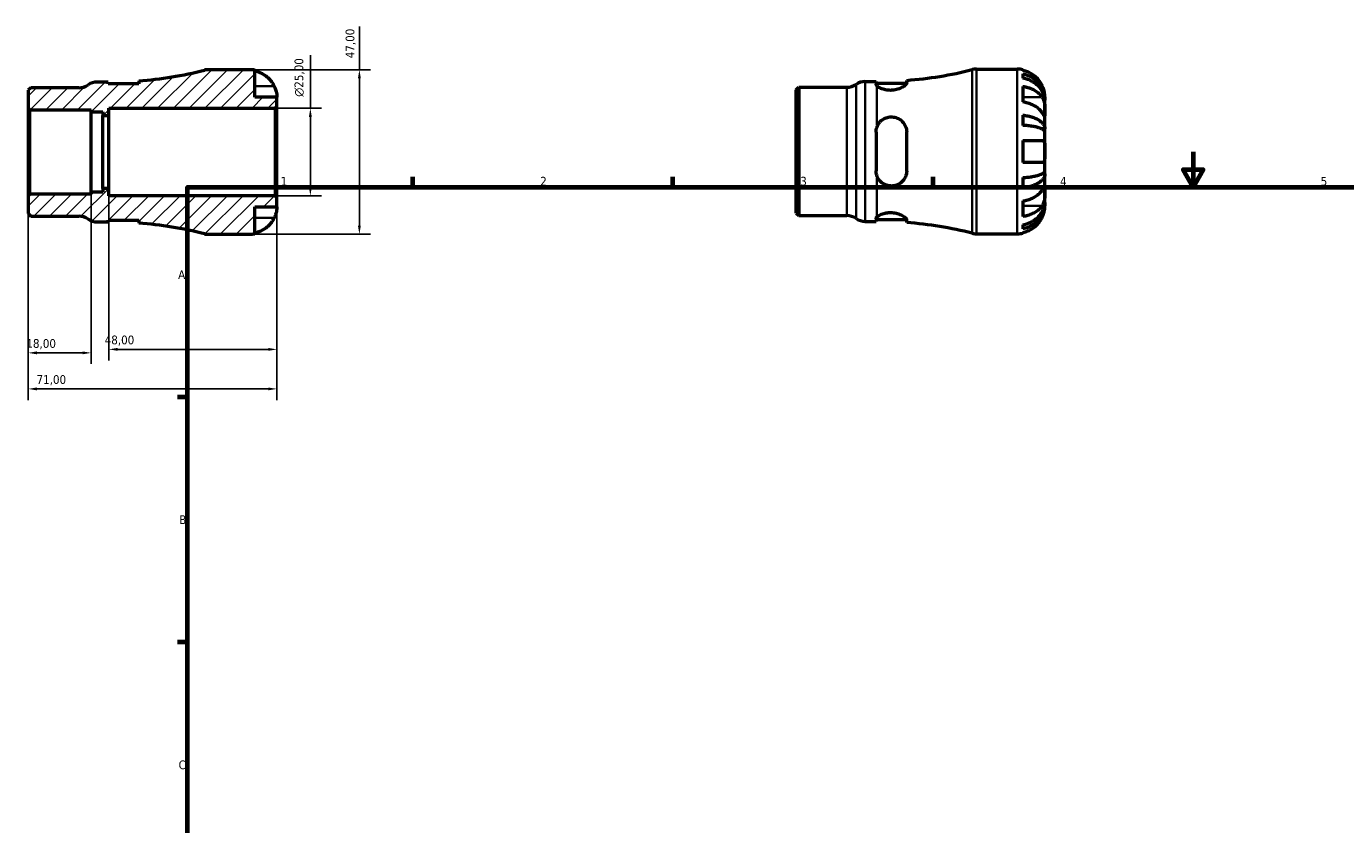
# Model space of a CAD drawing. Header units: millimetres. Extents: x -36 to 665, y 0 to 456.
# Tile 2 of 3: x -36 to 340, y 228 to 456. Entities that reach past the tile are written whole.
import ezdxf

# ---------------------------------------------------------------- set-up
doc = ezdxf.new("R2010")
doc.units = ezdxf.units.MM
for name, color, linetype, lineweight in [('Border (ISO)', 7, 'Continuous', 70), ('Dimension (ISO)', 7, 'Continuous', 25), ('Hatch (ISO)', 7, 'Continuous', 18), ('Visible (ISO)', 7, 'Continuous', 50), ('Visible Narrow (ISO)', 7, 'Continuous', 35)]:
    doc.layers.add(name, color=color, linetype=linetype, lineweight=lineweight)
doc.styles.add('Note Text (ISO)', font='tahoma.ttf')
doc.dimstyles.new('Default (ISO)', dxfattribs={"dimtxt": 2.5, "dimasz": 2.5, "dimexe": 3.175, "dimexo": 0, "dimgap": 0.762, "dimtad": 1, "dimrnd": 1e-08, "dimzin": 0, "dimtxsty": 'Note Text (ISO)', "dimcen": 0.09, "dimdle": 10, "dimclrd": 256, "dimclre": 256, "dimclrt": 232, "dimazin": 0, "dimtfac": 1.40208, "dimtmove": 0, "dimatfit": 3, "dimfxl": 1, "dimtolj": 1, "dimtzin": 0, "dimlwd": -1, "dimlwe": -1, "dimarcsym": 0})

# ---------------------------------------------------------------- blocks, each defined once
blk = doc.blocks.new('Borders Default Border')
at = {"layer": 'Border (ISO)'}
for p, q in [((74.25, 410), (74.25, 412.9)), ((148.5, 410), (148.5, 412.9)), ((222.75, 410), (222.75, 412.9)), ((10, 350), (7.1, 350)), ((10, 280), (7.1, 280))]:
    blk.add_line(p, q, dxfattribs=at)
at = {"layer": 'Border (ISO)', "flags": 128}
for points in [[(297, 420), (297, 410), (294.11, 415), (299.89, 415), (297, 410)], [(10, 10), (10, 410), (584, 410), (584, 10), (10, 10)]]:
    blk.add_lwpolyline(points, dxfattribs=at)
at = {"layer": 'Border (ISO)', "color": 232, "true_color": 0xca0064, "char_height": 2.5, "attachment_point": 7, "style": 'Note Text (ISO)'}
for s, insert in [('1', (36.56, 410.4)), ('2', (110.62, 410.4)), ('3', (184.85, 410.35)), ('4', (259, 410.4)), ('5', (333.39, 410.35)), ('A', (7.29, 383.75)), ('B', (7.59, 313.75)), ('C', (7.43, 243.71))]:
    blk.add_mtext(s, dxfattribs=dict(at, insert=insert))
blk = doc.blocks.new('*D7')
at = {"layer": 'Defpoints', "color": 0, "transparency": 16777216}
for p in [(-35.5, 407.47), (35.5, 407.03), (-35.5, 352.35)]:
    blk.add_point(p, dxfattribs=at)
at = {"layer": 'Dimension (ISO)', "transparency": 16777216}
for p, q in [((-35.5, 407.47), (-35.5, 349.17)), ((35.5, 407.03), (35.5, 349.17)), ((33, 352.35), (-33, 352.35))]:
    blk.add_line(p, q, dxfattribs=at)
for points in [[(-33, 352.76), (-33, 351.93), (-35.5, 352.35)], [(33, 352.76), (33, 351.93), (35.5, 352.35)]]:
    blk.add_solid(points, dxfattribs=at)
at = {"layer": 'Dimension (ISO)', "color": 232, "true_color": 0xca0064, "transparency": 16777216, "insert": (-33.12, 356.28), "char_height": 2.5, "attachment_point": 1, "style": 'Note Text (ISO)'}
blk.add_mtext('\\A1;71,00', dxfattribs=at)
blk = doc.blocks.new('*D8')
at = {"layer": 'Defpoints', "color": 0, "transparency": 16777216}
for p in [(27.62, 443.5), (59.03, 443.5), (27.62, 396.5)]:
    blk.add_point(p, dxfattribs=at)
at = {"layer": 'Dimension (ISO)', "transparency": 16777216}
for p, q in [((59.03, 443.5), (59.03, 455.87)), ((27.62, 443.5), (62.2, 443.5)), ((59.03, 399), (59.03, 441)), ((27.62, 396.5), (62.2, 396.5))]:
    blk.add_line(p, q, dxfattribs=at)
for points in [[(58.61, 441), (59.44, 441), (59.03, 443.5)], [(58.61, 399), (59.44, 399), (59.03, 396.5)]]:
    blk.add_solid(points, dxfattribs=at)
at = {"layer": 'Dimension (ISO)', "color": 232, "true_color": 0xca0064, "transparency": 16777216, "insert": (55.09, 446.76), "char_height": 2.5, "attachment_point": 1, "rotation": 90, "style": 'Note Text (ISO)'}
blk.add_mtext('\\A1;47,00', dxfattribs=at)
blk = doc.blocks.new('*D9')
at = {"layer": 'Defpoints', "color": 0, "transparency": 16777216}
for p in [(35.03, 432.5), (45.03, 432.5), (35.03, 407.5)]:
    blk.add_point(p, dxfattribs=at)
at = {"layer": 'Dimension (ISO)', "transparency": 16777216}
for p, q in [((45.03, 432.5), (45.03, 447.63)), ((35.03, 432.5), (48.2, 432.5)), ((45.03, 410), (45.03, 430)), ((35.03, 407.5), (48.2, 407.5))]:
    blk.add_line(p, q, dxfattribs=at)
for points in [[(44.61, 430), (45.45, 430), (45.03, 432.5)], [(44.61, 410), (45.45, 410), (45.03, 407.5)]]:
    blk.add_solid(points, dxfattribs=at)
at = {"layer": 'Dimension (ISO)', "color": 232, "true_color": 0xca0064, "transparency": 16777216, "insert": (40.51, 435.76), "char_height": 2.5, "attachment_point": 1, "rotation": 90, "style": 'Note Text (ISO)'}
blk.add_mtext('\\A1;\\fAIGDT|b0|i0;\\H2.5000;\\ln\\fTahoma|b0|i0;\\H2.5000;25,00', dxfattribs=at)
blk = doc.blocks.new('*D10')
at = {"layer": 'Defpoints', "color": 0, "transparency": 16777216}
for p in [(-12.5, 409.58), (35.5, 407.03), (-12.5, 363.64)]:
    blk.add_point(p, dxfattribs=at)
at = {"layer": 'Dimension (ISO)', "transparency": 16777216}
for p, q in [((-12.5, 409.58), (-12.5, 360.46)), ((35.5, 407.03), (35.5, 360.46)), ((33, 363.64), (-10, 363.64))]:
    blk.add_line(p, q, dxfattribs=at)
for points in [[(-10, 364.05), (-10, 363.22), (-12.5, 363.64)], [(33, 364.05), (33, 363.22), (35.5, 363.64)]]:
    blk.add_solid(points, dxfattribs=at)
at = {"layer": 'Dimension (ISO)', "color": 232, "true_color": 0xca0064, "transparency": 16777216, "insert": (-13.67, 367.58), "char_height": 2.5, "attachment_point": 1, "style": 'Note Text (ISO)'}
blk.add_mtext('\\A1;48,00', dxfattribs=at)
blk = doc.blocks.new('*D11')
at = {"layer": 'Defpoints', "color": 0, "transparency": 16777216}
for p in [(-35.5, 407.47), (-17.5, 408.54), (-35.5, 362.64)]:
    blk.add_point(p, dxfattribs=at)
at = {"layer": 'Dimension (ISO)', "transparency": 16777216}
for p, q in [((-35.5, 407.47), (-35.5, 359.47)), ((-17.5, 408.54), (-17.5, 359.47)), ((-20, 362.64), (-33, 362.64))]:
    blk.add_line(p, q, dxfattribs=at)
for points in [[(-33, 363.06), (-33, 362.23), (-35.5, 362.64)], [(-20, 363.06), (-20, 362.23), (-17.5, 362.64)]]:
    blk.add_solid(points, dxfattribs=at)
at = {"layer": 'Dimension (ISO)', "color": 232, "true_color": 0xca0064, "transparency": 16777216, "insert": (-36.02, 366.58), "char_height": 2.5, "attachment_point": 1, "style": 'Note Text (ISO)'}
blk.add_mtext('\\A1;18,00', dxfattribs=at)

msp = doc.modelspace()

# ---------------------------------------------------------------- hatches: boundary and pattern name
at = {"layer": 'Hatch (ISO)'}
h = msp.add_hatch(dxfattribs=at)
h.set_pattern_fill('ANSI31', color=256, scale=25.4, style=0)
h.set_pattern_definition([(45, (0, 0), (-2.245064, 2.245064), [])])
edge = h.paths.add_edge_path()
edge.add_line((-35.501, 432.529), (-35.031, 432.058))
edge.add_line((-35.031, 432.058), (-17.501, 432.058))
edge.add_line((-17.501, 432.058), (-17.501, 431.456))
edge.add_line((-17.501, 431.456), (-14.151, 431.456))
edge.add_line((-14.151, 431.456), (-14.151, 430.417))
edge.add_line((-14.151, 430.417), (-12.501, 430.417))
edge.add_line((-12.501, 430.417), (-12.501, 432.5))
edge.add_line((-12.501, 432.5), (35.029, 432.5))
edge.add_line((35.029, 432.5), (35.499, 432.97))
edge.add_line((35.499, 432.97), (35.499, 435.625))
edge.add_line((35.499, 435.625), (29.199, 435.625))
edge.add_line((29.199, 435.625), (29.199, 443.341))
edge.add_ellipse((27.624, 435.625), major_axis=(1.575, 7.716), ratio=1, start_angle=0, end_angle=11.53696)
edge.add_line((27.624, 443.5), (15.928, 443.5))
edge.add_ellipse((15.928, 438.8), major_axis=(0, 4.7), ratio=1, start_angle=0, end_angle=14.13648)
edge.add_ellipse((-12.501, 551.676), major_axis=(27.281, -108.318), ratio=1, start_angle=350.25502, end_angle=360, ccw=False)
edge.add_line((-3.948, 440.303), (-3.948, 439.475))
edge.add_line((-3.948, 439.475), (-12.698, 439.475))
edge.add_line((-12.698, 439.475), (-12.698, 439.975))
edge.add_line((-12.698, 439.975), (-15.76, 439.975))
edge.add_ellipse((-15.76, 435.275), major_axis=(0, 4.7), ratio=1, start_angle=0, end_angle=34.41151)
edge.add_ellipse((-21.073, 443.03), major_axis=(2.656, -3.878), ratio=1, start_angle=325.58849, end_angle=360, ccw=False)
edge.add_line((-21.073, 438.33), (-34.777, 438.33))
edge.add_line((-34.777, 438.33), (-35.501, 437.606))
edge.add_line((-35.501, 437.606), (-35.501, 432.529))
edge = h.paths.add_edge_path()
edge.add_line((-35.031, 407.942), (-35.501, 407.471))
edge.add_line((-35.501, 407.471), (-35.501, 402.394))
edge.add_line((-35.501, 402.394), (-34.777, 401.67))
edge.add_line((-34.777, 401.67), (-21.073, 401.67))
edge.add_ellipse((-21.073, 396.97), major_axis=(0, 4.7), ratio=1, start_angle=325.58849, end_angle=360, ccw=False)
edge.add_ellipse((-15.76, 404.725), major_axis=(-2.656, -3.878), ratio=1, start_angle=0, end_angle=34.41151)
edge.add_line((-15.76, 400.025), (-12.698, 400.025))
edge.add_line((-12.698, 400.025), (-12.698, 400.525))
edge.add_line((-12.698, 400.525), (-3.948, 400.525))
edge.add_line((-3.948, 400.525), (-3.948, 399.697))
edge.add_ellipse((-12.501, 288.324), major_axis=(8.553, 111.373), ratio=1, start_angle=350.25502, end_angle=360, ccw=False)
edge.add_ellipse((15.928, 401.2), major_axis=(-1.148, -4.558), ratio=1, start_angle=0, end_angle=14.13648)
edge.add_line((15.928, 396.5), (27.624, 396.5))
edge.add_ellipse((27.624, 404.375), major_axis=(0, -7.875), ratio=1, start_angle=0, end_angle=11.53696)
edge.add_line((29.199, 396.659), (29.199, 404.375))
edge.add_line((29.199, 404.375), (35.499, 404.375))
edge.add_line((35.499, 404.375), (35.499, 407.03))
edge.add_line((35.499, 407.03), (35.029, 407.5))
edge.add_line((35.029, 407.5), (-12.501, 407.5))
edge.add_line((-12.501, 407.5), (-12.501, 409.583))
edge.add_line((-12.501, 409.583), (-14.151, 409.583))
edge.add_line((-14.151, 409.583), (-14.151, 408.544))
edge.add_line((-14.151, 408.544), (-17.501, 408.544))
edge.add_line((-17.501, 408.544), (-17.501, 407.942))
edge.add_line((-17.501, 407.942), (-35.031, 407.942))

# ---------------------------------------------------------------- linework, layer by layer
at = {"layer": 'Visible (ISO)'}
for p, q in [((27.624, 443.5), (15.928, 443.5)), ((29.199, 435.625), (29.199, 443.341)), ((235.104, 443.655), (246.8, 443.655)), ((248.375, 443.496), (248.375, 443.282)), ((248.375, 442.274), (248.375, 441.066)), ((-34.777, 438.33), (-35.501, 437.606)), ((-35.501, 437.606), (-35.501, 432.529)), ((-21.073, 438.33), (-34.777, 438.33)), ((-12.698, 439.975), (-15.76, 439.975)), ((-12.698, 439.475), (-12.698, 439.975)), ((-3.948, 439.475), (-12.698, 439.475)), ((-3.948, 440.303), (-3.948, 439.475)), ((183.675, 437.761), (184.399, 438.485)), ((183.675, 402.548), (183.675, 437.761)), ((184.399, 438.485), (198.104, 438.485)), ((184.399, 438.485), (184.399, 401.825)), ((203.416, 440.13), (206.479, 440.13)), ((206.479, 440.13), (206.479, 439.358)), ((206.479, 439.63), (215.222, 439.63)), ((215.229, 439.699), (215.229, 440.458)), ((248.375, 438.736), (248.375, 434.281)), ((35.499, 435.625), (29.199, 435.625)), ((35.499, 432.97), (35.499, 435.625)), ((254.675, 434.774), (254.663, 434.774)), ((254.675, 434.774), (254.675, 435.78)), ((254.675, 434.392), (254.675, 434.774)), ((254.675, 431.203), (254.675, 434.392)), ((-35.501, 432.529), (-35.031, 432.058)), ((-35.501, 432.529), (-35.501, 407.471)), ((-35.031, 432.058), (-17.501, 432.058)), ((-35.031, 407.942), (-35.031, 432.058)), ((-17.501, 432.058), (-17.501, 431.456)), ((-17.501, 431.456), (-14.151, 431.456)), ((-17.501, 408.544), (-17.501, 431.456)), ((-14.151, 431.456), (-14.151, 430.417)), ((-14.151, 430.417), (-12.501, 430.417)), ((-14.151, 409.583), (-14.151, 430.417)), ((-12.501, 430.417), (-12.501, 432.5)), ((-12.501, 432.5), (35.029, 432.5)), ((-12.501, 409.583), (-12.501, 430.417)), ((35.029, 432.5), (35.499, 432.97)), ((35.029, 432.5), (35.029, 407.5)), ((35.499, 407.03), (35.499, 432.97)), ((248.375, 430.525), (248.375, 427.609)), ((254.675, 426.593), (254.675, 431.203)), ((206.479, 425.655), (206.479, 414.655)), ((215.229, 414.655), (215.229, 425.655)), ((254.675, 426.593), (253.767, 426.593)), ((254.675, 425.669), (254.675, 426.593)), ((254.675, 420.155), (254.675, 425.669)), ((248.375, 423.305), (248.375, 417.005)), ((254.675, 414.64), (254.675, 420.155)), ((254.675, 413.717), (254.675, 414.64)), ((248.375, 412.701), (248.375, 409.785)), ((254.675, 413.717), (253.767, 413.717)), ((254.675, 409.106), (254.675, 413.717)), ((-35.031, 407.942), (-35.501, 407.471)), ((-35.501, 407.471), (-35.501, 402.394)), ((-17.501, 407.942), (-35.031, 407.942)), ((-14.151, 408.544), (-17.501, 408.544)), ((-17.501, 408.544), (-17.501, 407.942)), ((-12.501, 409.583), (-14.151, 409.583)), ((-14.151, 409.583), (-14.151, 408.544)), ((-12.501, 407.5), (-12.501, 409.583)), ((35.029, 407.5), (-12.501, 407.5)), ((35.499, 407.03), (35.029, 407.5)), ((35.499, 404.375), (35.499, 407.03)), ((254.675, 405.918), (254.675, 409.106)), ((29.199, 396.659), (29.199, 404.375)), ((29.199, 404.375), (35.499, 404.375)), ((248.375, 406.029), (248.375, 401.574)), ((254.675, 405.535), (254.663, 405.535)), ((254.675, 405.535), (254.675, 405.918)), ((254.675, 404.53), (254.675, 405.535)), ((-35.501, 402.394), (-34.777, 401.67)), ((-34.777, 401.67), (-21.073, 401.67)), ((-15.76, 400.025), (-12.698, 400.025)), ((-12.698, 400.025), (-12.698, 400.525)), ((-12.698, 400.525), (-3.948, 400.525)), ((-3.948, 400.525), (-3.948, 399.697)), ((183.675, 402.548), (184.399, 401.825)), ((184.399, 401.825), (198.104, 401.825)), ((203.416, 400.18), (206.479, 400.18)), ((206.479, 400.952), (206.479, 400.18)), ((206.479, 400.68), (215.222, 400.68)), ((215.229, 399.852), (215.229, 400.611)), ((248.375, 399.244), (248.375, 398.036)), ((15.928, 396.5), (27.624, 396.5)), ((235.104, 396.655), (246.8, 396.655)), ((248.375, 397.028), (248.375, 396.814))]:
    msp.add_line(p, q, dxfattribs=at)
for centre, radius, start, end in [((-12.501, 551.676), 111.701, 274.3915, 284.13648), ((15.928, 438.8), 4.7, 90, 104.13648), ((27.624, 435.625), 7.875, 78.46304, 90), ((206.675, 551.831), 111.701, 274.3915, 284.13648), ((235.104, 438.955), 4.7, 90, 104.13648), ((246.8, 435.78), 7.875, 78.46304, 90), ((-21.073, 443.03), 4.7, 270, 304.41151), ((-15.76, 435.275), 4.7, 90, 124.41151), ((198.104, 443.185), 4.7, 270, 304.41151), ((203.416, 435.43), 4.7, 90, 124.41151), ((-21.073, 396.97), 4.7, 55.58849, 90), ((-15.76, 404.725), 4.7, 235.58849, 270), ((-12.501, 288.324), 111.701, 75.86352, 85.6085), ((198.104, 397.125), 4.7, 55.58849, 90), ((203.416, 404.88), 4.7, 235.58849, 270), ((206.675, 288.479), 111.701, 75.86352, 85.6085), ((15.928, 401.2), 4.7, 255.86352, 270), ((27.624, 404.375), 7.875, 270, 281.53696), ((235.104, 401.355), 4.7, 255.86352, 270), ((246.8, 404.53), 7.875, 270, 281.53696)]:
    msp.add_arc(centre, radius, start, end, dxfattribs=at)
for points, knots in [([(29.199, 443.127), (29.701, 443.024), (30.191, 442.869), (31.074, 442.501), (31.546, 442.253), (32.426, 441.661), (32.835, 441.318), (33.523, 440.625), (33.866, 440.211), (34.374, 439.445), (34.563, 439.108), (34.721, 438.775)], [0.14941001, 0.14941001, 0.14941001, 0.14941001, 0.29044502, 0.29044502, 0.43634177, 0.43634177, 0.58223851, 0.58223851, 0.72934673, 0.72934673, 0.83526259, 0.83526259, 0.83526259, 0.83526259]), ([(253.898, 438.93), (253.74, 439.263), (253.551, 439.6), (253.043, 440.366), (252.7, 440.78), (252.011, 441.473), (251.603, 441.816), (250.722, 442.407), (250.251, 442.656), (249.368, 443.024), (248.877, 443.179), (248.375, 443.282)], [3.89239507, 3.89239507, 3.89239507, 3.89239507, 3.99831093, 3.99831093, 4.14541915, 4.14541915, 4.2913159, 4.2913159, 4.43721264, 4.43721264, 4.57824766, 4.57824766, 4.57824766, 4.57824766]), ([(248.375, 442.274), (248.881, 442.174), (249.374, 442.023), (250.26, 441.667), (250.731, 441.427), (251.612, 440.857), (252.021, 440.526), (252.709, 439.859), (253.051, 439.461), (253.64, 438.606), (253.888, 438.147), (254.261, 437.274), (254.42, 436.778), (254.627, 435.765), (254.675, 435.248), (254.675, 434.774)], [0.1494024, 0.1494024, 0.1494024, 0.1494024, 0.2912498, 0.2912498, 0.4370651, 0.4370651, 0.5828803, 0.5828803, 0.7290354, 0.7290354, 0.8751905, 0.8751905, 1.0219149, 1.0219149, 1.1686392, 1.1686392, 1.1686392, 1.1686392]), ([(254.675, 434.392), (254.675, 434.813), (254.627, 435.273), (254.42, 436.175), (254.261, 436.616), (253.888, 437.394), (253.64, 437.801), (253.051, 438.563), (252.709, 438.917), (252.021, 439.51), (251.612, 439.805), (250.731, 440.313), (250.26, 440.526), (249.374, 440.843), (248.881, 440.977), (248.375, 441.066)], [3.5133937, 3.5133937, 3.5133937, 3.5133937, 3.6601181, 3.6601181, 3.8068425, 3.8068425, 3.9529976, 3.9529976, 4.0991526, 4.0991526, 4.2449679, 4.2449679, 4.3907831, 4.3907831, 4.5326305, 4.5326305, 4.5326305, 4.5326305]), ([(34.721, 438.775), (34.783, 438.644), (34.842, 438.512), (34.978, 438.186), (35.051, 437.994), (35.182, 437.605), (35.239, 437.41), (35.354, 436.961), (35.4, 436.719), (35.472, 436.235), (35.487, 436.018), (35.501, 435.708), (35.499, 435.625), (35.499, 435.625)], [-0.50816407, -0.50816407, -0.50816407, -0.50816407, -0.46460526, -0.46460526, -0.40154747, -0.40154747, -0.3356183, -0.3356183, -0.24286964, -0.24286964, -0.12490659, -0.12490659, 0, 0, 0, 0]), ([(215.229, 439.699), (215.229, 439.694), (215.228, 439.69), (215.225, 439.602), (215.193, 439.51), (215.003, 439.198), (214.747, 438.956), (214.036, 438.478), (213.581, 438.241), (212.61, 437.886), (212.121, 437.756), (211.149, 437.613), (210.687, 437.588), (209.743, 437.63), (209.28, 437.702), (208.352, 437.935), (207.912, 438.107), (207.154, 438.503), (206.856, 438.728), (206.675, 438.938)], [-1.3013279, -1.3013279, -1.3013279, -1.3013279, -1.2966669, -1.2966669, -1.2047573, -1.2047573, -1.0083935, -1.0083935, -0.814476, -0.814476, -0.6540335, -0.6540335, -0.5145524, -0.5145524, -0.3669217, -0.3669217, -0.1928143, -0.1928143, -0.0000851, -0.0000851, -0.0000851, -0.0000851]), ([(248.375, 438.736), (248.877, 438.663), (249.368, 438.553), (250.251, 438.293), (250.722, 438.117), (251.603, 437.699), (252.011, 437.456), (252.7, 436.967), (253.043, 436.674), (253.551, 436.132), (253.74, 435.894), (253.898, 435.658)], [0.14941001, 0.14941001, 0.14941001, 0.14941001, 0.29044502, 0.29044502, 0.43634177, 0.43634177, 0.58223851, 0.58223851, 0.72934673, 0.72934673, 0.83526259, 0.83526259, 0.83526259, 0.83526259]), ([(254.675, 435.78), (254.675, 435.78), (254.676, 435.803), (254.674, 435.897), (254.673, 435.971), (254.659, 436.24), (254.639, 436.483), (254.554, 436.994), (254.504, 437.231), (254.386, 437.668), (254.327, 437.859), (254.191, 438.248), (254.113, 438.446), (253.986, 438.739), (253.943, 438.835), (253.898, 438.93)], [-2.17667965, -2.17667965, -2.17667965, -2.17667965, -2.11086653, -2.11086653, -2.04055216, -2.04055216, -1.91738302, -1.91738302, -1.82942275, -1.82942275, -1.76558177, -1.76558177, -1.70117883, -1.70117883, -1.66961913, -1.66961913, -1.66961913, -1.66961913]), ([(253.898, 431.203), (253.74, 431.439), (253.551, 431.677), (253.043, 432.219), (252.7, 432.512), (252.011, 433.002), (251.603, 433.244), (250.722, 433.662), (250.251, 433.838), (249.368, 434.098), (248.877, 434.208), (248.375, 434.281)], [3.89239507, 3.89239507, 3.89239507, 3.89239507, 3.99831093, 3.99831093, 4.14541915, 4.14541915, 4.2913159, 4.2913159, 4.43721264, 4.43721264, 4.57824766, 4.57824766, 4.57824766, 4.57824766]), ([(253.898, 435.658), (253.956, 435.572), (254.011, 435.48), (254.147, 435.225), (254.223, 435.053), (254.358, 434.68), (254.416, 434.479), (254.53, 433.98), (254.577, 433.679), (254.648, 432.983), (254.664, 432.595), (254.677, 431.847), (254.675, 431.498), (254.675, 431.203)], [-0.50766593, -0.50766593, -0.50766593, -0.50766593, -0.46718991, -0.46718991, -0.40200215, -0.40200215, -0.33506637, -0.33506637, -0.24300458, -0.24300458, -0.12488859, -0.12488859, 0, 0, 0, 0]), ([(206.675, 426.953), (206.775, 427.273), (206.911, 427.58), (207.249, 428.158), (207.453, 428.428), (208.068, 429.073), (208.529, 429.405), (209.48, 429.835), (209.941, 429.961), (210.885, 430.055), (211.35, 430.026), (212.323, 429.811), (212.809, 429.602), (213.758, 428.984), (214.193, 428.546), (214.836, 427.555), (215.055, 427.01), (215.205, 426.176), (215.229, 425.916), (215.229, 425.655)], [-1.389078, -1.389078, -1.389078, -1.389078, -1.2825556, -1.2825556, -1.1754656, -1.1754656, -1.0000455, -1.0000455, -0.8553863, -0.8553863, -0.714794, -0.714794, -0.5513764, -0.5513764, -0.356071, -0.356071, -0.1701626, -0.1701626, -0.0882932, -0.0882932, -0.0882932, -0.0882932]), ([(248.375, 430.525), (248.881, 430.472), (249.374, 430.393), (250.26, 430.207), (250.731, 430.081), (251.612, 429.782), (252.021, 429.608), (252.709, 429.259), (253.051, 429.05), (253.64, 428.602), (253.888, 428.361), (254.261, 427.903), (254.42, 427.644), (254.627, 427.113), (254.675, 426.841), (254.675, 426.593)], [0.1494024, 0.1494024, 0.1494024, 0.1494024, 0.2912498, 0.2912498, 0.4370651, 0.4370651, 0.5828803, 0.5828803, 0.7290354, 0.7290354, 0.8751905, 0.8751905, 1.0219149, 1.0219149, 1.1686392, 1.1686392, 1.1686392, 1.1686392]), ([(254.675, 431.203), (254.675, 431.048), (254.676, 430.909), (254.674, 430.661), (254.673, 430.555), (254.66, 430.357), (254.645, 430.292), (254.581, 430.273), (254.533, 430.311), (254.416, 430.452), (254.358, 430.531), (254.223, 430.723), (254.147, 430.833), (254.011, 431.035), (253.956, 431.117), (253.898, 431.203)], [0, 0, 0, 0, 0.06608139, 0.06608139, 0.13667451, 0.13667451, 0.23873403, 0.23873403, 0.33457773, 0.33457773, 0.40157847, 0.40157847, 0.46685307, 0.46685307, 0.50745344, 0.50745344, 0.50745344, 0.50745344]), ([(254.675, 425.669), (254.675, 425.792), (254.627, 425.926), (254.42, 426.188), (254.261, 426.316), (253.888, 426.542), (253.64, 426.66), (253.051, 426.881), (252.709, 426.984), (252.021, 427.157), (251.612, 427.242), (250.731, 427.39), (250.26, 427.452), (249.374, 427.544), (248.881, 427.583), (248.375, 427.609)], [3.5133937, 3.5133937, 3.5133937, 3.5133937, 3.6601181, 3.6601181, 3.8068425, 3.8068425, 3.9529976, 3.9529976, 4.0991526, 4.0991526, 4.2449679, 4.2449679, 4.3907831, 4.3907831, 4.5326305, 4.5326305, 4.5326305, 4.5326305]), ([(248.375, 423.305), (248.877, 423.305), (249.368, 423.305), (250.251, 423.305), (250.722, 423.305), (251.603, 423.305), (252.011, 423.305), (252.7, 423.305), (253.043, 423.305), (253.551, 423.305), (253.74, 423.305), (253.898, 423.305)], [0.14941001, 0.14941001, 0.14941001, 0.14941001, 0.29044502, 0.29044502, 0.43634177, 0.43634177, 0.58223851, 0.58223851, 0.72934673, 0.72934673, 0.83526259, 0.83526259, 0.83526259, 0.83526259]), ([(253.898, 423.305), (253.96, 423.305), (254.019, 423.297), (254.155, 423.256), (254.227, 423.213), (254.359, 423.087), (254.416, 423.002), (254.53, 422.748), (254.577, 422.561), (254.649, 422.059), (254.664, 421.729), (254.677, 420.983), (254.675, 420.571), (254.675, 420.155)], [-0.50816407, -0.50816407, -0.50816407, -0.50816407, -0.46460526, -0.46460526, -0.40154747, -0.40154747, -0.3356183, -0.3356183, -0.24286964, -0.24286964, -0.12490659, -0.12490659, 0, 0, 0, 0]), ([(254.675, 420.155), (254.675, 419.936), (254.676, 419.717), (254.674, 419.273), (254.673, 419.05), (254.659, 418.464), (254.639, 418.13), (254.554, 417.653), (254.504, 417.487), (254.386, 417.261), (254.327, 417.186), (254.191, 417.073), (254.113, 417.036), (253.986, 417.009), (253.943, 417.005), (253.898, 417.005)], [-2.17667965, -2.17667965, -2.17667965, -2.17667965, -2.11086653, -2.11086653, -2.04055216, -2.04055216, -1.91738302, -1.91738302, -1.82942275, -1.82942275, -1.76558177, -1.76558177, -1.70117883, -1.70117883, -1.66961913, -1.66961913, -1.66961913, -1.66961913]), ([(215.229, 414.655), (215.229, 414.64), (215.228, 414.625), (215.225, 414.315), (215.193, 414.024), (215.003, 413.135), (214.747, 412.57), (214.036, 411.593), (213.581, 411.18), (212.61, 410.616), (212.121, 410.434), (211.149, 410.266), (210.687, 410.259), (209.743, 410.395), (209.28, 410.545), (208.352, 411.022), (207.912, 411.37), (207.154, 412.242), (206.856, 412.777), (206.675, 413.357)], [-1.3013279, -1.3013279, -1.3013279, -1.3013279, -1.2966669, -1.2966669, -1.2047573, -1.2047573, -1.0083935, -1.0083935, -0.814476, -0.814476, -0.6540335, -0.6540335, -0.5145524, -0.5145524, -0.3669217, -0.3669217, -0.1928143, -0.1928143, -0.0000851, -0.0000851, -0.0000851, -0.0000851]), ([(253.898, 417.005), (253.74, 417.005), (253.551, 417.005), (253.043, 417.005), (252.7, 417.005), (252.011, 417.005), (251.603, 417.005), (250.722, 417.005), (250.251, 417.005), (249.368, 417.005), (248.877, 417.005), (248.375, 417.005)], [3.89239507, 3.89239507, 3.89239507, 3.89239507, 3.99831093, 3.99831093, 4.14541915, 4.14541915, 4.2913159, 4.2913159, 4.43721264, 4.43721264, 4.57824766, 4.57824766, 4.57824766, 4.57824766]), ([(248.375, 412.701), (248.881, 412.727), (249.374, 412.766), (250.26, 412.858), (250.731, 412.92), (251.612, 413.068), (252.021, 413.153), (252.709, 413.326), (253.051, 413.428), (253.64, 413.65), (253.888, 413.768), (254.261, 413.994), (254.42, 414.122), (254.627, 414.384), (254.675, 414.518), (254.675, 414.64)], [0.1494024, 0.1494024, 0.1494024, 0.1494024, 0.2912498, 0.2912498, 0.4370651, 0.4370651, 0.5828803, 0.5828803, 0.7290354, 0.7290354, 0.8751905, 0.8751905, 1.0219149, 1.0219149, 1.1686392, 1.1686392, 1.1686392, 1.1686392]), ([(254.675, 413.717), (254.675, 413.468), (254.627, 413.197), (254.42, 412.666), (254.261, 412.406), (253.888, 411.948), (253.64, 411.708), (253.051, 411.26), (252.709, 411.051), (252.021, 410.702), (251.612, 410.528), (250.731, 410.229), (250.26, 410.103), (249.374, 409.917), (248.881, 409.838), (248.375, 409.785)], [3.5133937, 3.5133937, 3.5133937, 3.5133937, 3.6601181, 3.6601181, 3.8068425, 3.8068425, 3.9529976, 3.9529976, 4.0991526, 4.0991526, 4.2449679, 4.2449679, 4.3907831, 4.3907831, 4.5326305, 4.5326305, 4.5326305, 4.5326305]), ([(248.375, 406.029), (248.877, 406.102), (249.368, 406.212), (250.251, 406.472), (250.722, 406.647), (251.603, 407.066), (252.011, 407.308), (252.7, 407.798), (253.043, 408.091), (253.551, 408.633), (253.74, 408.871), (253.898, 409.106)], [0.14941001, 0.14941001, 0.14941001, 0.14941001, 0.29044502, 0.29044502, 0.43634177, 0.43634177, 0.58223851, 0.58223851, 0.72934673, 0.72934673, 0.83526259, 0.83526259, 0.83526259, 0.83526259]), ([(253.898, 409.106), (253.956, 409.193), (254.011, 409.275), (254.147, 409.476), (254.223, 409.587), (254.358, 409.779), (254.416, 409.857), (254.53, 409.995), (254.577, 410.034), (254.648, 410.021), (254.664, 409.942), (254.677, 409.634), (254.675, 409.401), (254.675, 409.106)], [-0.50766593, -0.50766593, -0.50766593, -0.50766593, -0.46718991, -0.46718991, -0.40200215, -0.40200215, -0.33506637, -0.33506637, -0.24300458, -0.24300458, -0.12488859, -0.12488859, 0, 0, 0, 0]), ([(254.675, 409.106), (254.675, 408.951), (254.676, 408.779), (254.674, 408.397), (254.673, 408.186), (254.66, 407.646), (254.645, 407.311), (254.581, 406.655), (254.533, 406.342), (254.416, 405.831), (254.358, 405.63), (254.223, 405.257), (254.147, 405.086), (254.011, 404.83), (253.956, 404.738), (253.898, 404.652)], [0, 0, 0, 0, 0.06608139, 0.06608139, 0.13667451, 0.13667451, 0.23873403, 0.23873403, 0.33457773, 0.33457773, 0.40157847, 0.40157847, 0.46685307, 0.46685307, 0.50745344, 0.50745344, 0.50745344, 0.50745344]), ([(35.499, 404.375), (35.499, 404.375), (35.499, 404.352), (35.498, 404.258), (35.497, 404.184), (35.483, 403.914), (35.463, 403.672), (35.378, 403.161), (35.328, 402.924), (35.209, 402.487), (35.151, 402.296), (35.014, 401.907), (34.937, 401.709), (34.81, 401.416), (34.766, 401.32), (34.721, 401.225)], [-2.17667965, -2.17667965, -2.17667965, -2.17667965, -2.11086653, -2.11086653, -2.04055216, -2.04055216, -1.91738302, -1.91738302, -1.82942275, -1.82942275, -1.76558177, -1.76558177, -1.70117883, -1.70117883, -1.66961913, -1.66961913, -1.66961913, -1.66961913]), ([(248.375, 399.244), (248.881, 399.333), (249.374, 399.467), (250.26, 399.784), (250.731, 399.997), (251.612, 400.505), (252.021, 400.8), (252.709, 401.393), (253.051, 401.747), (253.64, 402.508), (253.888, 402.916), (254.261, 403.694), (254.42, 404.135), (254.627, 405.036), (254.675, 405.497), (254.675, 405.918)], [0.1494024, 0.1494024, 0.1494024, 0.1494024, 0.2912498, 0.2912498, 0.4370651, 0.4370651, 0.5828803, 0.5828803, 0.7290354, 0.7290354, 0.8751905, 0.8751905, 1.0219149, 1.0219149, 1.1686392, 1.1686392, 1.1686392, 1.1686392]), ([(254.675, 405.535), (254.675, 405.062), (254.627, 404.545), (254.42, 403.532), (254.261, 403.036), (253.888, 402.163), (253.64, 401.704), (253.051, 400.848), (252.709, 400.451), (252.021, 399.784), (251.612, 399.453), (250.731, 398.882), (250.26, 398.643), (249.374, 398.287), (248.881, 398.136), (248.375, 398.036)], [3.5133937, 3.5133937, 3.5133937, 3.5133937, 3.6601181, 3.6601181, 3.8068425, 3.8068425, 3.9529976, 3.9529976, 4.0991526, 4.0991526, 4.2449679, 4.2449679, 4.3907831, 4.3907831, 4.5326305, 4.5326305, 4.5326305, 4.5326305]), ([(253.898, 404.652), (253.74, 404.416), (253.551, 404.178), (253.043, 403.636), (252.7, 403.343), (252.011, 402.853), (251.603, 402.611), (250.722, 402.193), (250.251, 402.017), (249.368, 401.757), (248.877, 401.647), (248.375, 401.574)], [3.89239507, 3.89239507, 3.89239507, 3.89239507, 3.99831093, 3.99831093, 4.14541915, 4.14541915, 4.2913159, 4.2913159, 4.43721264, 4.43721264, 4.57824766, 4.57824766, 4.57824766, 4.57824766]), ([(253.898, 401.38), (253.96, 401.511), (254.019, 401.643), (254.155, 401.969), (254.227, 402.161), (254.359, 402.55), (254.416, 402.745), (254.53, 403.194), (254.577, 403.436), (254.649, 403.919), (254.664, 404.137), (254.677, 404.447), (254.675, 404.53), (254.675, 404.53)], [-0.50816407, -0.50816407, -0.50816407, -0.50816407, -0.46460526, -0.46460526, -0.40154747, -0.40154747, -0.3356183, -0.3356183, -0.24286964, -0.24286964, -0.12490659, -0.12490659, 0, 0, 0, 0]), ([(-3.948, 400.456), (-3.948, 400.46), (-3.948, 400.465), (-3.949, 400.487), (-3.951, 400.506), (-3.954, 400.525)], [-1.30132789, -1.30132789, -1.30132789, -1.30132789, -1.296666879, -1.296666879, -1.276626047, -1.276626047, -1.276626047, -1.276626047]), ([(34.721, 401.225), (34.563, 400.892), (34.374, 400.555), (33.866, 399.789), (33.523, 399.375), (32.835, 398.682), (32.426, 398.339), (31.546, 397.747), (31.074, 397.499), (30.191, 397.131), (29.701, 396.976), (29.199, 396.873)], [3.89239507, 3.89239507, 3.89239507, 3.89239507, 3.99831093, 3.99831093, 4.14541915, 4.14541915, 4.2913159, 4.2913159, 4.43721264, 4.43721264, 4.57824766, 4.57824766, 4.57824766, 4.57824766]), ([(206.675, 401.372), (206.775, 401.488), (206.911, 401.608), (207.249, 401.849), (207.453, 401.969), (208.068, 402.267), (208.529, 402.433), (209.48, 402.642), (209.941, 402.699), (210.885, 402.715), (211.35, 402.678), (212.323, 402.506), (212.809, 402.362), (213.758, 401.984), (214.193, 401.741), (214.836, 401.273), (215.055, 401.048), (215.205, 400.765), (215.229, 400.685), (215.229, 400.611)], [-1.389078, -1.389078, -1.389078, -1.389078, -1.2825556, -1.2825556, -1.1754656, -1.1754656, -1.0000455, -1.0000455, -0.8553863, -0.8553863, -0.714794, -0.714794, -0.5513764, -0.5513764, -0.356071, -0.356071, -0.1701626, -0.1701626, -0.0882932, -0.0882932, -0.0882932, -0.0882932]), ([(248.375, 397.028), (248.877, 397.131), (249.368, 397.286), (250.251, 397.654), (250.722, 397.902), (251.603, 398.494), (252.011, 398.837), (252.7, 399.529), (253.043, 399.944), (253.551, 400.71), (253.74, 401.047), (253.898, 401.38)], [0.14941001, 0.14941001, 0.14941001, 0.14941001, 0.29044502, 0.29044502, 0.43634177, 0.43634177, 0.58223851, 0.58223851, 0.72934673, 0.72934673, 0.83526259, 0.83526259, 0.83526259, 0.83526259])]:
    msp.add_open_spline(points, degree=3, knots=knots, dxfattribs=at)
for points in [[(-3.954, 439.475), (-3.95, 439.499), (-3.948, 439.521), (-3.948, 439.544)], [(206.675, 438.938), (206.543, 439.092), (206.479, 439.235), (206.479, 439.358)], [(206.479, 425.655), (206.479, 426.083), (206.543, 426.527), (206.675, 426.953)], [(206.675, 413.357), (206.543, 413.783), (206.479, 414.227), (206.479, 414.655)], [(206.479, 400.952), (206.479, 401.075), (206.543, 401.218), (206.675, 401.372)]]:
    msp.add_open_spline(points, degree=3, dxfattribs=at)
at = {"layer": 'Visible Narrow (ISO)'}
for p, q in [((233.956, 397.085), (233.956, 443.225)), ((235.104, 443.366), (235.104, 396.944)), ((246.8, 396.944), (246.8, 443.366)), ((34.445, 438.775), (29.475, 438.775)), ((198.104, 402.051), (198.104, 438.259)), ((200.76, 401.238), (200.76, 439.072)), ((203.416, 439.884), (203.416, 400.426)), ((206.675, 427.769), (206.675, 438.622)), ((253.622, 435.658), (248.652, 435.658)), ((206.675, 401.688), (206.675, 412.541)), ((253.622, 404.652), (248.652, 404.652)), ((34.445, 401.225), (29.475, 401.225))]:
    msp.add_line(p, q, dxfattribs=at)

# ---------------------------------------------------------------- block references
msp.add_blockref('Borders Default Border', (0, 0))

# ---------------------------------------------------------------- dimensions: what is measured, and where the dimension line sits
at = {"layer": 'Dimension (ISO)'}
for base, p1, p2, angle, override, picture, middle in [((59.025, 443.5), (27.624, 396.5), (27.624, 443.5), 270, {"dimdec": 2, "dimtp": 0, "dimtm": 0, "dimtdec": 2, "dimtofl": 0, "dimatfit": 2}, '*D8', (59.025, 450.933)), ((-35.501, 362.642), (-17.501, 408.544), (-35.501, 407.471), 180, {"dimdec": 2, "dimtp": 0, "dimtm": 0, "dimtdec": 2, "dimtofl": 0, "dimatfit": 1}, '*D11', (-32.001, 362.642)), ((-35.501, 352.346), (35.499, 407.03), (-35.501, 407.471), 180, {"dimdec": 2, "dimtp": 0, "dimtm": 0, "dimtdec": 2, "dimtofl": 0, "dimatfit": 1}, '*D7', (-29.001, 352.346)), ((-12.501, 363.635), (35.499, 407.03), (-12.501, 409.583), 180, {"dimdec": 2, "dimtp": 0, "dimtm": 0, "dimtdec": 2, "dimtofl": 0, "dimatfit": 1}, '*D10', (-9.501, 363.635))]:
    dim = msp.add_linear_dim(base=base, p1=p1, p2=p2, angle=angle, dimstyle='Default (ISO)', override=override, dxfattribs=at)
    dim.commit()
    dim.dimension.update_dxf_attribs({"geometry": picture, "text_midpoint": middle, "dimtype": 160})
dim = msp.add_linear_dim(base=(45.029, 432.5), p1=(35.029, 407.5), p2=(35.029, 432.5), angle=90, text='\\fAIGDT|b0|i0;\\H2.5000;\\ln\\fTahoma|b0|i0;\\H2.5000;<>', dimstyle='Default (ISO)', override={"dimdec": 2, "dimtp": 0, "dimtm": 0, "dimtdec": 2, "dimtofl": 0, "dimatfit": 2}, dxfattribs=at)
dim.commit()
dim.dimension.update_dxf_attribs({"geometry": '*D9', "text_midpoint": (45.029, 441.317), "dimtype": 160})

doc.saveas('drawing.dxf')
